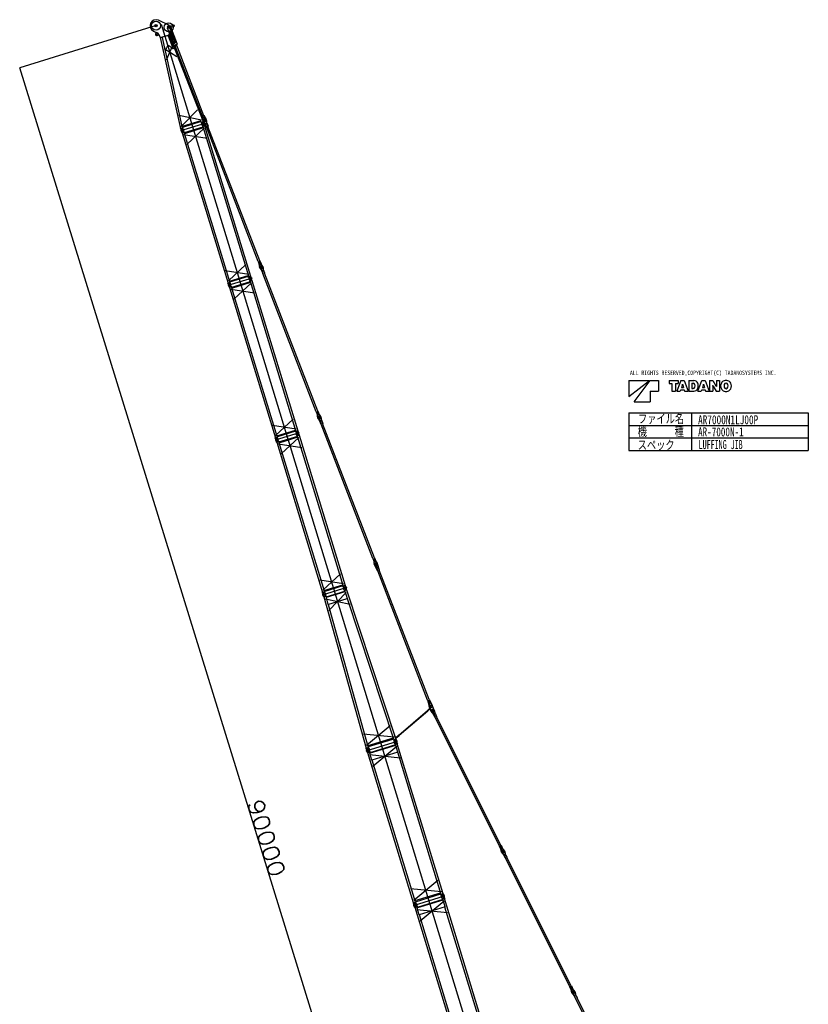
# Model space of a CAD drawing. Extents: x -28247 to 39585, y 18473 to 123068.
# Tile 5 of 5: x -5005 to 38894, y 68287 to 123068. Entities that reach past the tile are written whole.
import ezdxf

# ---------------------------------------------------------------- set-up
doc = ezdxf.new("R2010")
doc.units = 0
doc.layers.get('0').update_dxf_attribs({"linetype": 'CONTINUOUS'})
doc.layers.get('DEFPOINTS').update_dxf_attribs({"linetype": 'CONTINUOUS'})
doc.styles.add('MX_DIMTXSTY_2', font='txt.shx', dxfattribs={"width": 1.15, "bigfont": 'extfont.shx'})
doc.styles.add('MX_NOTE_STANDARD', font='txt.shx', dxfattribs={"bigfont": 'extfont.shx'})
doc.dimstyles.new('MXDIMSTYLE', dxfattribs={"dimtxt": 2.8, "dimasz": 2.5, "dimexe": 1, "dimexo": 0.5, "dimgap": 0.5, "dimtad": 1, "dimdsep": 46, "dimtxsty": 'MX_NOTE_STANDARD', "dimblk1": 'OPEN30', "dimblk2": 'OPEN30', "dimsah": 1, "dimcen": 2.5, "dimadec": 0, "dimazin": 0, "dimtfac": 1, "dimtmove": 0, "dimatfit": 3, "dimldrblk": 'OPEN30', "dimfxl": 1, "dimtzin": 0, "dimarcsym": 0})

# ---------------------------------------------------------------- blocks, each defined once
blk = doc.blocks.new('_OPEN30')
at = {"color": 0, "linetype": 'ByBlock', "lineweight": -2}
for p, q in [((-1, 0.267949), (0, 0)), ((0, 0), (-1, -0.267949)), ((0, 0), (-1, 0))]:
    blk.add_line(p, q, dxfattribs=at)
blk = doc.blocks.new('*D1')
at = {"color": 7, "linetype": 'CONTINUOUS'}
for p, q in [((2583.676879, 122738.175797), (-5004.73171, 120390.461091)), ((21596.609094, 34411.573082), (-5003.776386, 120390.756651)), ((29184.062359, 36758.992228), (21595.65377, 34411.277522))]:
    blk.add_line(p, q, dxfattribs=at)
at = {"layer": 'DEFPOINTS', "color": 0, "linetype": 'CONTINUOUS'}
for p in [(2584.154541, 122738.323577), (-5003.776386, 120390.756651), (29184.540021, 36759.140008)]:
    blk.add_point(p, dxfattribs=at)
at = {"color": 7, "linetype": 'CONTINUOUS', "xscale": 2.77, "yscale": 2.77, "zscale": 2.77}
for p, rotation in [((-5003.776386, 120390.756651), 107.19111), ((21596.609094, 34411.573082), 287.19111)]:
    blk.add_blockref('_OPEN30', p, dxfattribs=dict(at, rotation=rotation))
at = {"color": 7, "linetype": 'CONTINUOUS', "insert": (8726.790343, 77534.313203), "char_height": 900, "attachment_point": 5, "rotation": 287.1911234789, "style": 'MX_DIMTXSTY_2'}
blk.add_mtext('\\A1;90000', dxfattribs=at)

msp = doc.modelspace()

# ---------------------------------------------------------------- linework, layer by layer
at = {"color": 30, "linetype": 'CONTINUOUS'}
for p, q in [((3343.827681, 122750.369219), (2722.74804, 123037.811299)), ((2870.967654, 122825.95655), (7298.738628, 108343.538717)), ((3394.415517, 122706.325275), (3565.115746, 122758.51418)), ((2445.561344, 122438.835947), (2652.02564, 122343.264812)), ((2586.858633, 122373.429712), (2560.802142, 122260.622191)), ((2644.796831, 122192.817307), (2750.967356, 122242.646229)), ((2827.028282, 122080.739834), (2749.095431, 122246.716793)), ((2827.066291, 122080.615515), (3324.344269, 122232.650418)), ((2829.700587, 122071.999218), (3326.978566, 122224.034122)), ((3204.84918, 122607.235265), (3579.591681, 121637.097336)), ((3212.030848, 122188.890669), (3251.783413, 122169.684061)), ((3220.828844, 122191.580517), (3224.188105, 122182.987185)), ((3251.786337, 122169.674499), (3533.116244, 121453.002436)), ((3318.198022, 122221.293993), (5210.531392, 117399.929321)), ((3324.344269, 122232.650418), (3326.978566, 122224.034122)), ((3324.347193, 122232.640856), (3410.493148, 122615.089306)), ((3332.892486, 122442.267437), (3585.123016, 121789.289983)), ((3382.085889, 122675.697826), (3756.82839, 121705.559897)), ((3398.190231, 122467.490489), (3650.420761, 121814.513036)), ((3413.416957, 122644.175092), (3584.117186, 122696.363996)), ((2827.066291, 122080.615515), (2829.700587, 122071.999218)), ((3965.519468, 117019.28655), (2838.229142, 122074.551074)), ((2944.648304, 122107.14267), (2922.339676, 122068.951375)), ((2922.339676, 122068.951375), (3089.965061, 121317.515947)), ((2937.775115, 122095.420928), (2935.754679, 122104.423585)), ((3756.82839, 121705.559897), (3579.591681, 121637.097336)), ((3667.358862, 121520.892083), (3600.236283, 121645.071881)), ((3645.04269, 121619.473436), (3618.462802, 121609.206223)), ((3716.055417, 121673.168354), (3631.550568, 121640.526028)), ((3631.550568, 121640.526028), (3633.172049, 121636.328316)), ((3717.676899, 121668.970642), (3633.172049, 121636.328316)), ((3637.836103, 121638.129935), (3645.04269, 121619.473436)), ((3645.04261, 121619.473479), (3677.106661, 121524.657529)), ((3713.012846, 121667.169022), (3720.219432, 121648.512524)), ((3716.055417, 121673.168354), (3717.676899, 121668.970642)), ((3746.79932, 121658.779738), (3720.219432, 121648.512524)), ((3720.219619, 121648.512135), (3760.221485, 121556.762908)), ((3769.969419, 121560.528262), (3736.182276, 121697.584766)), ((3739.9434, 121008.061251), (3028.583873, 121455.007491)), ((3089.965061, 121317.515947), (3104.309618, 121321.901569)), ((3104.309618, 121321.901569), (3178.811216, 121541.666868)), ((4062.966827, 117049.079544), (3107.798498, 121332.3866)), ((3167.213052, 120832.957974), (3507.118296, 121601.311848)), ((3518.676057, 121448.587576), (3334.114954, 121589.148538)), ((3533.116244, 121453.002436), (3518.676057, 121448.587576)), ((3677.106747, 121524.657855), (5150.854581, 117709.401597)), ((3769.969316, 121560.528581), (3760.221241, 121556.763118)), ((3760.221241, 121556.763118), (5233.968546, 117741.508226)), ((3991.760395, 117134.911088), (4898.130097, 118056.793516)), ((5124.11973, 117481.112106), (3857.222643, 117738.4479)), ((5309.53585, 117297.395389), (3952.158229, 116882.398576)), ((5084.320478, 117443.010931), (4046.061437, 117125.579595)), ((5102.259479, 117397.674828), (4056.636898, 117077.992205)), ((5099.695782, 117366.04308), (5224.015276, 117404.051806)), ((5109.051775, 117335.441358), (5099.695782, 117366.04308)), ((5109.051775, 117335.441358), (5233.37127, 117373.450085)), ((5113.833294, 117336.903233), (5124.565963, 117253.914922)), ((5150.853701, 117709.403874), (5141.105626, 117705.638412)), ((5141.105796, 117705.6384), (5205.919484, 117442.723672)), ((5190.855493, 117617.654548), (5150.853529, 117709.404)), ((5190.855509, 117617.654469), (5164.275621, 117607.387254)), ((5198.062097, 117598.99797), (5190.855509, 117617.654469)), ((5277.902892, 117629.838676), (5193.398043, 117597.196351)), ((5195.019524, 117592.998639), (5193.398043, 117597.196351)), ((5279.524374, 117625.640965), (5195.019524, 117592.998639)), ((5209.346479, 117431.807381), (5221.239296, 117401.019103)), ((5233.37127, 117373.450085), (5224.015276, 117404.051806)), ((5228.589751, 117371.98821), (5266.003296, 117297.157156)), ((5243.716269, 117745.274599), (5233.968195, 117741.509137)), ((5266.03215, 117646.693616), (5233.968254, 117741.509103)), ((5243.716061, 117745.274673), (5372.477025, 117507.061082)), ((5278.668315, 117404.984239), (5260.651853, 117451.625488)), ((5292.61214, 117656.96077), (5266.032252, 117646.693557)), ((5273.238838, 117628.037057), (5266.032252, 117646.693557)), ((5284.140966, 117190.290487), (5273.312666, 117273.249561)), ((5279.524374, 117625.640965), (5277.902892, 117629.838676)), ((5302.168378, 117288.6422), (5375.317168, 117099.273664)), ((5320.158775, 117292.369625), (5388.954616, 117318.943906)), ((5356.191698, 117199.087128), (5320.158775, 117292.369625)), ((5343.966063, 117430.207285), (5325.949601, 117476.848534)), ((5377.254974, 117496.666642), (5389.147791, 117465.878364)), ((5424.98754, 117225.661409), (5388.954616, 117318.943906)), ((5395.81425, 117433.039502), (5398.112667, 117361.117278)), ((5404.779125, 117328.278416), (5477.927915, 117138.909879)), ((5424.98754, 117225.661409), (5441.894992, 117232.192376)), ((3952.131215, 117015.193302), (4076.45071, 117053.202028)), ((3961.487209, 116984.591581), (3952.131215, 117015.193302)), ((3961.487209, 116984.591581), (4085.806704, 117022.600307)), ((3966.268728, 116986.053455), (3977.001397, 116903.065144)), ((4021.819942, 116804.355732), (3984.310767, 116879.157548)), ((4141.357919, 116840.902584), (4017.038424, 116802.893858)), ((4017.038424, 116802.893858), (4026.394418, 116772.292136)), ((4150.713912, 116810.300862), (4026.394418, 116772.292136)), ((4039.973932, 116776.443859), (6597.084062, 108412.610778)), ((4085.806704, 117022.600307), (4076.45071, 117053.202028)), ((4081.025185, 117021.138432), (4118.43873, 116946.307379)), ((4136.5764, 116839.44071), (4125.748101, 116922.399784)), ((4137.134398, 116806.149139), (6694.244528, 108442.31606)), ((4141.357919, 116840.902584), (4150.713912, 116810.300862)), ((5197.771617, 117093.823003), (4147.367517, 116772.678506)), ((5211.981033, 117047.346638), (4161.576933, 116726.202141)), ((4292.661024, 116123.700812), (5270.589723, 117029.398058)), ((5169.384509, 117155.20551), (5131.875334, 117230.007326)), ((5288.922485, 117191.752361), (5164.60299, 117153.743636)), ((5164.60299, 117153.743636), (5173.958984, 117123.141913)), ((5298.278479, 117161.150639), (5173.958984, 117123.141913)), ((5187.538498, 117127.293636), (7744.648628, 108763.460556)), ((5284.698965, 117156.998917), (7841.809095, 108793.165838)), ((5288.922485, 117191.752361), (5298.278479, 117161.150639)), ((5339.284245, 117192.556161), (5356.191698, 117199.087128)), ((5385.065259, 117103.038866), (5356.191807, 117199.086747)), ((5375.317168, 117099.273664), (5385.065315, 117103.039153)), ((8274.905733, 109621.782873), (5385.065315, 117103.039153)), ((5424.987179, 117225.661609), (5468.179571, 117135.144551)), ((5468.179769, 117135.14439), (5477.927915, 117138.909879)), ((8358.020188, 109653.888111), (5468.179769, 117135.14439)), ((4123.025156, 116678.548281), (5440.22559, 116474.55059)), ((8265.157587, 109618.017385), (8291.743155, 109628.286789)), ((8265.157587, 109618.017385), (8334.702536, 109437.978521)), ((8291.743155, 109628.286789), (8360.205709, 109451.050044)), ((8341.182766, 109647.384194), (8367.768333, 109657.653599)), ((8341.182766, 109647.384194), (8409.645319, 109470.14745)), ((8367.768333, 109657.653599), (8437.313283, 109477.614736)), ((7758.728633, 108891.157046), (6441.557436, 109095.059105)), ((7589.122003, 109445.908883), (6611.164067, 108540.307268)), ((8343.668408, 109333.215951), (8341.369928, 109405.140159)), ((8362.227235, 109269.588872), (8350.333555, 109300.379382)), ((8357.683405, 109457.579819), (8407.123014, 109476.677224)), ((8360.205709, 109451.050044), (8409.645319, 109470.14745)), ((8362.262294, 109269.583305), (8374.155138, 109238.795039)), ((8391.295689, 109210.002087), (8437.943767, 109155.211159)), ((8431.584153, 109242.760226), (8413.56765, 109289.401458)), ((8501.102097, 109394.029031), (8454.45278, 109448.821512)), ((8455.084319, 109126.418208), (8528.233278, 108937.049737)), ((8473.074714, 109130.14565), (8541.870532, 109156.719991)), ((8509.107719, 109036.863184), (8473.074714, 109130.14565)), ((8496.881879, 109267.98333), (8478.865376, 109314.624564)), ((8492.200273, 109030.332202), (8509.107719, 109036.863184)), ((8537.981367, 108940.814948), (8509.10783, 109036.862803)), ((8530.13573, 109334.448133), (8518.242051, 109365.238644)), ((8530.170732, 109334.442717), (8542.063575, 109303.654449)), ((8577.903537, 109063.437526), (8541.870532, 109156.719991)), ((8548.730064, 109270.815594), (8551.028544, 109198.893371)), ((8557.695031, 109166.054515), (8630.84399, 108976.686043)), ((8577.903176, 109063.437726), (8621.09565, 108972.920707)), ((8577.903537, 109063.437526), (8594.810984, 109069.968508)), ((7940.909182, 108690.661142), (6582.957779, 108275.488905)), ((7941.399015, 108690.76931), (6583.998338, 108275.847917)), ((6669.801994, 108522.263058), (7720.206094, 108843.407554)), ((6684.01141, 108475.786693), (7734.415509, 108796.931189)), ((7829.623471, 108487.203134), (6779.20153, 108166.117001)), ((7226.654934, 108581.041201), (9930.104298, 99736.802128)), ((7855.388608, 108797.31756), (7731.069114, 108759.308834)), ((7740.425107, 108728.707112), (7731.069114, 108759.308834)), ((7864.744603, 108766.715838), (7740.425107, 108728.707112)), ((7745.206627, 108730.168987), (7755.939296, 108647.180675)), ((7801.239774, 108548.587218), (7763.734755, 108623.391119)), ((7920.779781, 108585.127428), (7796.458174, 108547.12561)), ((7796.458174, 108547.12561), (7805.812468, 108516.523368)), ((7930.134074, 108554.525187), (7805.812468, 108516.523368)), ((7819.392213, 108520.674336), (10376.037629, 100156.699192)), ((7864.744603, 108766.715838), (7855.388608, 108797.31756)), ((7859.963083, 108765.253965), (7897.376628, 108690.42291)), ((7915.99818, 108583.66582), (7905.17449, 108666.625495)), ((7916.55433, 108550.374219), (10473.199746, 100186.399074)), ((7920.779781, 108585.127428), (7930.134074, 108554.525187)), ((8528.233278, 108937.049737), (8537.981421, 108940.815234)), ((11507.132117, 101254.259812), (8537.981421, 108940.815234)), ((8621.095848, 108972.920546), (8630.84399, 108976.686043)), ((11590.246542, 101286.365123), (8621.095848, 108972.920546)), ((6707.824042, 108446.467783), (6583.504547, 108408.459056)), ((6592.860542, 108377.857334), (6583.504547, 108408.459056)), ((6717.180036, 108415.86606), (6592.860542, 108377.857334)), ((6597.642061, 108379.319209), (6608.374729, 108296.330897)), ((6653.655716, 108197.801202), (6616.150697, 108272.605102)), ((6773.195722, 108234.341412), (6648.874116, 108196.339593)), ((6648.874116, 108196.339593), (6658.22841, 108165.737352)), ((6782.550016, 108203.73917), (6658.22841, 108165.737352)), ((6671.808154, 108169.88832), (9228.45357, 99805.913175)), ((6717.180036, 108415.86606), (6707.824042, 108446.467783)), ((6712.398517, 108414.404187), (6749.812063, 108339.573132)), ((6754.853939, 108071.988127), (8072.043036, 107867.917252)), ((6768.414122, 108232.879804), (6757.590432, 108315.839479)), ((6768.970271, 108199.588202), (9325.615687, 99835.613058)), ((6773.195722, 108234.341412), (6782.550016, 108203.73917)), ((7843.830305, 108440.72598), (6793.408364, 108119.639846)), ((6924.458978, 107517.131235), (7902.437997, 108422.774144)), ((10220.548922, 100839.156159), (9242.540671, 99933.608882)), ((11497.311784, 101250.466428), (11523.897343, 101260.735858)), ((11497.311784, 101250.466428), (11566.856892, 101070.427627)), ((11523.897343, 101260.735858), (11592.360053, 101083.499174)), ((11573.336936, 101279.833306), (11599.922495, 101290.102735)), ((11573.336936, 101279.833306), (11641.799647, 101102.596623)), ((11575.822857, 100965.665066), (11573.524313, 101037.58927)), ((11594.381742, 100902.038002), (11582.488035, 100932.828503)), ((11589.837743, 101090.028946), (11639.277336, 101109.126396)), ((11592.360053, 101083.499174), (11641.799647, 101102.596623)), ((11594.416771, 100902.032511), (11606.309615, 100871.244245)), ((11599.922495, 101290.102735), (11669.467603, 101110.063933)), ((11623.450166, 100842.451293), (11670.098244, 100787.660365)), ((11663.669978, 100875.216861), (11645.653475, 100921.858093)), ((11663.73863, 100875.209432), (11645.722127, 100921.850664)), ((11733.256492, 101026.478286), (11686.607128, 101081.270725)), ((11728.967703, 100900.439965), (11710.951201, 100947.081197)), ((11729.036355, 100900.432536), (11711.019853, 100947.073769)), ((11762.290179, 100966.897412), (11750.396472, 100997.687914)), ((11762.325209, 100966.891922), (11774.218052, 100936.103655)), ((11780.884541, 100903.264799), (11783.183021, 100831.342576)), ((11789.849508, 100798.50372), (11862.998467, 100609.135249)), ((10390.124729, 100284.394899), (9072.964864, 100488.370143)), ((11687.238796, 100758.867414), (11760.387755, 100569.498942)), ((11705.229191, 100762.594855), (11774.025009, 100789.169197)), ((11741.262196, 100669.31239), (11705.229191, 100762.594855)), ((11724.354749, 100662.781407), (11741.262196, 100669.31239)), ((11770.135844, 100573.264153), (11741.262307, 100669.312009)), ((11760.387755, 100569.498942), (11770.135898, 100573.26444)), ((14659.982967, 93092.010728), (11770.135898, 100573.26444)), ((11810.058014, 100695.886732), (11774.025009, 100789.169197)), ((11810.057653, 100695.886931), (11853.250127, 100605.369912)), ((11810.058014, 100695.886732), (11826.965461, 100702.417714)), ((11853.250324, 100605.369752), (11862.998467, 100609.135249)), ((14743.097393, 93124.11604), (11853.250324, 100605.369752)), ((10555.176009, 100078.656315), (9214.319669, 99668.792087)), ((9339.195432, 99839.764026), (9214.873826, 99801.762207)), ((9224.22812, 99771.159966), (9214.873826, 99801.762207)), ((9348.549726, 99809.161784), (9224.22812, 99771.159966)), ((9229.00972, 99772.621574), (9239.737778, 99689.632667)), ((9301.177595, 99915.561414), (10351.599536, 100236.647548)), ((9315.384429, 99869.08426), (10365.80637, 100190.170393)), ((9348.549726, 99809.161784), (9339.195432, 99839.764026)), ((9343.768126, 99807.700176), (9381.177513, 99732.867043)), ((9399.323064, 99625.972218), (9388.494765, 99708.931291)), ((10460.518282, 99880.35451), (9410.114182, 99559.210014)), ((10474.727698, 99833.878145), (9424.323598, 99512.733648)), ((9555.407688, 98910.23232), (10533.336387, 99815.929566)), ((29251.523242, 36540.050853), (9857.544531, 99974.159075)), ((10486.77949, 100190.550042), (10362.457884, 100152.548224)), ((10371.812178, 100121.945982), (10362.457884, 100152.548224)), ((10496.133784, 100159.947801), (10371.812178, 100121.945982)), ((10376.593778, 100123.407591), (10387.321836, 100040.418683)), ((10432.131174, 99941.737017), (10394.621999, 100016.538834)), ((10551.669149, 99978.283868), (10427.349655, 99940.275143)), ((10427.349655, 99940.275143), (10436.705648, 99909.673421)), ((10561.025144, 99947.682147), (10436.705648, 99909.673421)), ((10450.285163, 99913.825143), (13007.395292, 91549.992064)), ((10496.133784, 100159.947801), (10486.77949, 100190.550042)), ((10491.352184, 100158.486192), (10528.761571, 100083.65306)), ((10546.88763, 99976.821995), (10536.059331, 100059.781068)), ((10547.44563, 99943.530424), (13104.555759, 91579.697346)), ((10551.669149, 99978.283868), (10561.025144, 99947.682147)), ((9284.566607, 99590.887239), (9247.057432, 99665.689056)), ((9404.104584, 99627.434091), (9279.785089, 99589.425365)), ((9279.785089, 99589.425365), (9289.141083, 99558.823644)), ((9413.460577, 99596.832369), (9289.141083, 99558.823644)), ((9302.720597, 99562.975366), (11859.830726, 91199.142286)), ((9385.771821, 99465.079788), (10702.972255, 99261.082098)), ((9399.881064, 99592.680647), (11956.991193, 91228.847568)), ((9404.104584, 99627.434091), (9413.460577, 99596.832369)), ((14726.259976, 93117.612109), (14752.845536, 93127.881537)), ((14752.845536, 93127.881537), (14822.390644, 92947.842736)), ((14650.234824, 93088.245231), (14676.820383, 93098.51466)), ((14650.234824, 93088.245231), (14719.779932, 92908.206429)), ((14676.820383, 93098.51466), (14745.283094, 92921.277976)), ((14726.259976, 93117.612109), (14794.722687, 92940.375425)), ((14728.745898, 92803.443868), (14726.447354, 92875.368073)), ((14747.304782, 92739.816804), (14735.411075, 92770.607306)), ((14742.760784, 92927.807748), (14792.200376, 92946.905198)), ((14745.283094, 92921.277976), (14794.722687, 92940.375425)), ((14913.242027, 92407.285373), (14750.742635, 92731.967876)), ((14816.593018, 92712.995663), (14798.576516, 92759.636896)), ((14886.179532, 92864.257088), (14839.530169, 92919.049527)), ((14845.152031, 92606.106032), (14932.604343, 92639.886975)), ((14848.755332, 92596.777785), (14845.152031, 92606.106032)), ((14848.755332, 92596.777785), (14936.207644, 92630.558728)), ((14894.116584, 92507.098621), (14858.083579, 92600.381086)), ((14881.890743, 92738.218767), (14863.874241, 92784.86)), ((14915.213219, 92804.676214), (14903.319512, 92835.466716)), ((15015.852807, 92446.921706), (14917.887322, 92796.532266)), ((14962.912403, 92533.672962), (14926.879397, 92626.955427)), ((14936.207644, 92630.558728), (14932.604343, 92639.886975)), ((12851.868668, 92232.44039), (11873.910731, 91326.838776)), ((14867.758197, 92496.916943), (14894.116584, 92507.098621)), ((14922.990232, 92411.050385), (14894.116695, 92507.09824)), ((14913.242144, 92407.285173), (14922.990287, 92411.05067)), ((17704.738338, 85209.644355), (14922.990287, 92411.05067)), ((14962.912042, 92533.673163), (15006.104516, 92443.156143)), ((14962.912403, 92533.672962), (14989.270791, 92543.85464)), ((15006.104713, 92443.155982), (15015.852856, 92446.92148)), ((17787.852764, 85241.749667), (15006.104713, 92443.155982)), ((13021.475297, 91677.688554), (11704.304102, 91881.590614)), ((11932.548658, 91308.794566), (12982.952758, 91629.939062)), ((11946.758074, 91262.318201), (12997.162174, 91583.462696)), ((13118.135273, 91583.849067), (12993.815778, 91545.840342)), ((13003.171773, 91515.23862), (12993.815778, 91545.840342)), ((13127.491267, 91553.247346), (13003.171773, 91515.23862)), ((13007.953292, 91516.700494), (13018.685961, 91433.712182)), ((13127.491267, 91553.247346), (13118.135273, 91583.849067)), ((13122.709748, 91551.785472), (13160.123293, 91476.954418)), ((13199.830632, 91476.023151), (11825.622064, 91055.880542)), ((11970.570707, 91232.99929), (11846.251212, 91194.990564)), ((11855.607206, 91164.388842), (11846.251212, 91194.990564)), ((11979.926701, 91202.397568), (11855.607206, 91164.388842)), ((11860.388725, 91165.850716), (11871.121394, 91082.862404)), ((11915.939941, 90984.152993), (11878.430764, 91058.95481)), ((11911.158421, 90982.691119), (12035.477916, 91020.699845)), ((11911.158421, 90982.691119), (11920.514415, 90952.089397)), ((11920.514415, 90952.089397), (12044.83391, 90990.098123)), ((11927.973584, 90954.369921), (14290.899205, 82541.624916)), ((11979.926701, 91202.397568), (11970.570707, 91232.99929)), ((11975.145182, 91200.935694), (12012.558727, 91126.10464)), ((12030.696397, 91019.237971), (12019.868097, 91102.197045)), ((12035.477916, 91020.699845), (12044.83391, 90990.098123)), ((12037.37474, 90987.8176), (12055.082917, 90924.425009)), ((12046.608916, 90954.87811), (13086.302413, 91272.748008)), ((13094.55835, 91243.692209), (12056.012417, 90926.17316)), ((12200.439898, 90195.889501), (13168.703056, 91205.710602)), ((13063.504506, 91335.00277), (13025.995331, 91409.804588)), ((13058.722987, 91333.540897), (13183.042481, 91371.549623)), ((13068.078982, 91302.939175), (13058.722987, 91333.540897)), ((13068.078982, 91302.939175), (13192.398476, 91340.947901)), ((13075.538151, 91305.219699), (13096.21087, 91242.733471)), ((13094.55835, 91243.692209), (13107.324109, 91236.824502)), ((13107.324109, 91236.824502), (13229.773679, 90866.755045)), ((13178.260963, 91370.087749), (13167.432663, 91453.046822)), ((13192.398476, 91340.947901), (13183.042481, 91371.549623)), ((13184.843676, 91338.63814), (15930.290818, 83042.843061)), ((12015.783189, 90853.223525), (13383.196444, 90557.498672)), ((12056.012417, 90926.17316), (12049.269579, 90913.341008)), ((12049.269579, 90913.341008), (12154.60131, 90538.038041)), ((12154.60131, 90538.038041), (13229.773679, 90866.755045)), ((12162.921153, 90540.581702), (14400.300361, 82575.072595)), ((13221.453835, 90864.211384), (15820.985293, 83009.42462)), ((17694.990194, 85205.878857), (17721.575754, 85216.148287)), ((17694.990458, 85205.87823), (17789.28692, 84865.831682)), ((17721.575754, 85216.148287), (17793.641766, 85029.583357)), ((17771.015347, 85235.245736), (17797.600906, 85245.515164)), ((17771.015347, 85235.245736), (17843.081358, 85048.680805)), ((17823.074525, 84996.041584), (17774.221636, 84985.392919)), ((17774.221636, 84985.392919), (17779.545967, 84960.966475)), ((17828.398857, 84971.615139), (17779.545967, 84960.966475)), ((17791.119456, 85036.113129), (17840.559048, 85055.210578)), ((17793.641766, 85029.583357), (17843.081358, 85048.680805)), ((17797.601133, 85245.514522), (17956.387388, 84930.378992)), ((17823.074525, 84996.041584), (17828.398857, 84971.615139)), ((18073.105841, 84646.456819), (17959.285223, 84924.026322)), ((16102.283433, 83268.171338), (17694.263332, 84633.092215)), ((16113.999492, 83254.506275), (17705.979391, 84619.427152)), ((17808.328357, 84740.109103), (17689.707087, 84638.406407)), ((17710.535636, 84614.11296), (17689.707087, 84638.406407)), ((17829.156906, 84715.815656), (17710.535636, 84614.11296)), ((17827.266198, 84771.544965), (17791.067439, 84859.821338)), ((17818.337804, 84706.539648), (17797.509255, 84730.833095)), ((17906.56414, 84578.164447), (17849.271516, 84717.881534)), ((17909.376237, 84572.047565), (17924.140037, 84542.528294)), ((17943.938265, 84515.493822), (17995.580265, 84465.382017)), ((17980.932668, 84551.931032), (17958.566947, 84596.649858)), ((18015.378495, 84438.347546), (18106.185753, 84256.784251)), ((18043.539026, 84583.243041), (18021.173305, 84627.961868)), ((18032.933443, 84443.767133), (18098.893713, 84476.756571)), ((18077.664885, 84354.329478), (18032.933443, 84443.767133)), ((18070.364014, 84652.564161), (18085.127813, 84623.044891)), ((18094.883688, 84590.987824), (18104.004041, 84519.609199)), ((18143.625155, 84387.318918), (18098.893713, 84476.756571)), ((18113.759914, 84487.552132), (18204.567172, 84305.988838)), ((18143.624777, 84387.319082), (18195.220606, 84301.314483)), ((18143.625155, 84387.318918), (18159.835729, 84395.426491)), ((18061.454311, 84346.221904), (18077.664885, 84354.329478)), ((18115.53208, 84261.458457), (18077.665031, 84354.32911)), ((18106.185753, 84256.784251), (18115.532108, 84261.458747)), ((21702.993787, 77088.558924), (18115.532108, 84261.458747)), ((18195.220817, 84301.314342), (18204.567172, 84305.988838)), ((21782.682496, 77128.414519), (18195.220817, 84301.314342)), ((15833.952429, 83152.047982), (14130.15721, 83325.270327)), ((15625.338209, 83782.39835), (14309.699794, 82686.031764)), ((15983.851658, 83175.851705), (16097.727188, 83273.48553)), ((16097.727188, 83273.48553), (16118.555737, 83249.192084)), ((14285.434494, 82396.694254), (16017.778837, 82926.33123)), ((15789.928401, 83103.139344), (14373.546834, 82670.103005)), ((15808.955902, 83045.692288), (14389.896686, 82611.837301)), ((15450.724497, 82936.168682), (15452.040183, 82931.865315)), ((15810.271589, 83041.388921), (15452.040183, 82931.865315)), ((15945.017897, 83047.345633), (15806.353845, 83004.951285)), ((15815.680602, 82974.445194), (15806.353845, 83004.951285)), ((15954.344653, 83016.839542), (15815.680602, 82974.445194)), ((15819.917576, 82975.636012), (15831.334289, 82884.595864)), ((15881.316287, 82774.812214), (15839.842397, 82856.767423)), ((15877.10855, 82773.525765), (16015.772602, 82815.920112)), ((15877.10855, 82773.525765), (15886.464545, 82742.924043)), ((15886.464545, 82742.924043), (16025.128596, 82785.318391)), ((15896.273022, 83145.900325), (15939.109359, 83147.389669)), ((15919.106281, 82688.489063), (15901.095993, 82747.397378)), ((15921.267404, 83070.304816), (15956.037862, 83092.01968)), ((15944.237477, 83147.156478), (15978.970579, 83176.935709)), ((15954.344653, 83016.839542), (15945.017897, 83047.345633)), ((15950.041286, 83015.523855), (15991.515177, 82933.568645)), ((15968.342196, 83167.823219), (15994.377883, 83137.456411)), ((15970.273164, 83116.789671), (16005.006266, 83146.568901)), ((15978.970579, 83176.935709), (15979.621471, 83176.176539)), ((15979.752054, 82924.998989), (15980.402949, 82924.239821)), ((16011.469235, 82814.604426), (16000.023284, 82905.740205)), ((16004.355374, 83147.328071), (16005.006266, 83146.568901)), ((16004.680208, 83151.558258), (16118.555737, 83249.192084)), ((18561.634913, 74436.204445), (16010.401518, 82780.815819)), ((16015.772602, 82815.920112), (16025.128596, 82785.318391)), ((14414.931809, 82579.54593), (14276.267757, 82537.151582)), ((14285.594513, 82506.64549), (14276.267757, 82537.151582)), ((14424.258565, 82549.039838), (14285.594513, 82506.64549)), ((14289.80225, 82507.931939), (14301.248201, 82416.796161)), ((14351.230199, 82307.01251), (14309.756309, 82388.96772)), ((14347.022462, 82305.726061), (14485.686514, 82348.120409)), ((14347.022462, 82305.726061), (14356.378457, 82275.124339)), ((14356.378457, 82275.124339), (14495.042507, 82317.518687)), ((16922.2433, 73934.9863), (14371.009905, 82279.597674)), ((14424.258565, 82549.039838), (14414.931809, 82579.54593)), ((14419.955198, 82547.724152), (14461.429089, 82465.768942)), ((14462.111147, 82177.261689), (16187.240474, 82007.111124)), ((14481.383147, 82346.804723), (14469.937196, 82437.940501)), ((14498.325718, 82254.107801), (14480.31543, 82313.016115)), ((14485.686514, 82348.120409), (14495.042507, 82317.518687)), ((15909.867237, 82718.708263), (14489.086674, 82284.327)), ((14492.645166, 82243.273534), (14499.284456, 82255.76032)), ((14606.671344, 81870.31505), (14492.645166, 82243.273534)), ((15917.482999, 82689.35217), (14499.284456, 82255.76032)), ((16043.995963, 82309.754396), (14606.671344, 81870.31505)), ((14657.154386, 81539.311421), (15992.197235, 82645.061393)), ((15929.969786, 82682.71288), (15917.482999, 82689.35217)), ((16043.995963, 82309.754396), (15929.969786, 82682.71288)), ((18452.329388, 74402.786004), (16035.676119, 82307.210736)), ((17031.548825, 73968.404741), (14614.895556, 81872.829473)), ((21693.647432, 77083.884428), (21719.137217, 77096.632916)), ((21693.647432, 77083.884428), (21779.980863, 76911.266263)), ((21719.137217, 77096.632916), (21804.126959, 76926.701374)), ((21766.539065, 77120.340527), (21792.028852, 77133.089015)), ((21766.539065, 77120.340527), (21851.528805, 76950.408984)), ((21798.858223, 76807.82919), (21789.737619, 76879.209784)), ((21792.028852, 77133.089015), (21878.362282, 76960.47085)), ((21800.995757, 76932.96201), (21848.397604, 76956.66962)), ((21804.126959, 76926.701374), (21851.528805, 76950.408984)), ((21823.377446, 76746.25287), (21808.612575, 76775.774283)), ((21823.349277, 76746.263446), (21838.113076, 76716.744175)), ((21894.905708, 76726.146912), (21872.539986, 76770.865739)), ((21949.802936, 76883.322837), (21898.159514, 76933.436024)), ((21957.512065, 76757.458922), (21935.146344, 76802.177749)), ((21984.365222, 76826.769467), (21969.600351, 76856.290879)), ((21984.337053, 76826.780042), (21999.100852, 76797.260771)), ((22008.856727, 76765.203706), (22017.977081, 76693.82508)), ((21857.911305, 76689.709703), (21909.553303, 76639.597898)), ((21929.351534, 76612.563427), (22020.158792, 76431.000132)), ((21946.906482, 76617.983013), (22012.866752, 76650.972452)), ((21991.637924, 76528.54536), (21946.906482, 76617.983013)), ((21975.427349, 76520.437786), (21991.637924, 76528.54536)), ((22029.505119, 76435.674338), (21991.63807, 76528.544991)), ((22057.598194, 76561.534798), (22012.866752, 76650.972452)), ((22020.158792, 76431.000132), (22029.505147, 76435.674628)), ((22027.732953, 76661.768014), (22118.540211, 76480.204719)), ((25616.966826, 69262.774805), (22029.505147, 76435.674628)), ((22057.597816, 76561.534964), (22109.193644, 76475.530365)), ((22057.598194, 76561.534798), (22073.808769, 76569.642372)), ((22109.193856, 76475.530223), (22118.540211, 76480.204719)), ((25696.655535, 69302.630401), (22109.193856, 76475.530223)), ((18275.644538, 75176.328675), (16940.601689, 74070.578703)), ((18470.687777, 74538.378407), (16745.55845, 74708.528972)), ((17046.275904, 73972.907314), (16907.611852, 73930.512966)), ((16916.778589, 73790.055638), (18649.122932, 74319.692615)), ((17005.118142, 74054.854606), (18425.898705, 74489.235868)), ((17022.806818, 73996.998226), (18443.587382, 74431.379488)), ((17055.631897, 73942.305592), (17046.275904, 73972.907314)), ((18541.211332, 74112.069647), (17120.430769, 73677.688385)), ((18548.827094, 74082.713555), (17130.628551, 73649.121704)), ((17288.498481, 72932.672805), (18623.54133, 74038.422777)), ((18576.361992, 74440.707018), (18437.69794, 74398.312669)), ((18447.053935, 74367.710948), (18437.69794, 74398.312669)), ((18585.717986, 74410.105295), (18447.053935, 74367.710948)), ((18451.261671, 74368.997396), (18462.707622, 74277.861618)), ((18512.660382, 74168.173598), (18471.186492, 74250.128807)), ((18508.452645, 74166.887148), (18647.116697, 74209.281497)), ((18508.452645, 74166.887148), (18517.80864, 74136.285427)), ((18517.80864, 74136.285427), (18656.47269, 74178.679775)), ((18550.450376, 74081.850447), (18532.440088, 74140.758762)), ((18561.313881, 74076.074265), (18548.827094, 74082.713555)), ((18675.340058, 73703.115781), (18561.313881, 74076.074265)), ((18585.717986, 74410.105295), (18576.361992, 74440.707018)), ((18581.414619, 74408.789609), (18622.888509, 74326.834399)), ((18642.81333, 74207.96581), (18631.367379, 74299.101589)), ((21192.979008, 65829.565829), (18641.745613, 74174.177203)), ((18647.116697, 74209.281497), (18656.47269, 74178.679775)), ((16916.967846, 73899.911244), (16907.611852, 73930.512966)), ((17055.631897, 73942.305592), (16916.967846, 73899.911244)), ((16921.175583, 73901.197693), (16932.621534, 73810.061914)), ((16982.574294, 73700.373894), (16941.100404, 73782.329104)), ((16978.366557, 73699.087445), (17117.030609, 73741.481793)), ((16978.366557, 73699.087445), (16987.722552, 73668.485723)), ((16987.722552, 73668.485723), (17126.386602, 73710.880071)), ((19553.587395, 65328.347684), (17002.353999, 73672.959058)), ((17051.328531, 73940.989905), (17092.802421, 73859.034696)), ((17093.455242, 73570.623073), (18818.584569, 73400.472508)), ((17112.727242, 73740.166107), (17101.281291, 73831.301885)), ((17129.669813, 73647.469185), (17111.659525, 73706.377499)), ((17117.030609, 73741.481793), (17126.386602, 73710.880071)), ((17123.989261, 73636.634918), (17130.628551, 73649.121704)), ((17238.015439, 73263.676434), (17123.989261, 73636.634918)), ((18675.340058, 73703.115781), (17238.015439, 73263.676434)), ((21083.673483, 65796.147388), (18667.020214, 73700.57212)), ((19662.89292, 65361.766126), (17246.239651, 73266.190857)), ((25607.62047, 69258.100309), (25633.110256, 69270.848798)), ((25607.62047, 69258.100309), (25693.953902, 69085.482144)), ((25607.634907, 69258.106099), (25693.968339, 69085.487934)), ((25633.110256, 69270.848798), (25718.099997, 69100.917256)), ((25633.124693, 69270.854587), (25718.114434, 69100.923045)), ((25680.512104, 69294.556408), (25706.001889, 69307.304896)), ((25680.512104, 69294.556408), (25765.501844, 69124.624866)), ((25712.831262, 68982.045071), (25703.710658, 69053.425665)), ((25712.845699, 68982.050861), (25703.725096, 69053.431454)), ((25706.001889, 69307.304896), (25792.335321, 69134.686731)), ((25714.968796, 69107.177892), (25762.370643, 69130.885501)), ((25714.983233, 69107.183681), (25762.385081, 69130.891291)), ((25718.099997, 69100.917256), (25765.501844, 69124.624866)), ((25718.114434, 69100.923045), (25765.516281, 69124.630656)), ((25863.775975, 69057.538719), (25812.132552, 69107.651906)), ((25863.790412, 69057.544508), (25812.14699, 69107.657695)), ((25898.338261, 69000.985348), (25883.57339, 69030.506761)), ((25898.352698, 69000.991138), (25883.587827, 69030.51255)), ((25737.350485, 68920.468752), (25722.585614, 68949.990165)), ((25737.364922, 68920.474541), (25722.600051, 68949.995954)), ((25737.336047, 68920.462962), (25752.099846, 68890.943693)), ((25737.350485, 68920.468752), (25752.114283, 68890.949482)), ((25771.912513, 68863.915009), (25823.554511, 68813.803205)), ((25808.892478, 68900.346429), (25786.526756, 68945.065256)), ((25808.906915, 68900.352219), (25786.541193, 68945.071046)), ((25843.352742, 68786.768734), (25934.16, 68605.205438)), ((25871.498835, 68931.658439), (25849.133114, 68976.377265)), ((25871.513273, 68931.664228), (25849.147551, 68976.383055)), ((25860.90769, 68792.188319), (25926.867959, 68825.177759)), ((25905.639132, 68702.750666), (25860.90769, 68792.188319)), ((25889.428557, 68694.643092), (25905.639132, 68702.750666)), ((25898.323824, 69000.979559), (25913.087623, 68971.460288)), ((25898.338261, 69000.985348), (25913.10206, 68971.466078)), ((25943.506327, 68609.879644), (25905.639277, 68702.750297)), ((25922.843498, 68939.403223), (25931.963851, 68868.024597)), ((25922.857935, 68939.409012), (25931.978288, 68868.030387)), ((25971.599402, 68735.740104), (25926.867959, 68825.177759)), ((25934.16, 68605.205438), (25943.506354, 68609.879934)), ((25941.734161, 68835.97332), (26032.541419, 68654.410025)), ((29530.953596, 61436.974322), (25943.491917, 68609.874144)), ((25971.599023, 68735.740269), (26023.194852, 68649.735671)), ((25971.599402, 68735.740104), (25987.809976, 68743.847678)), ((29610.642306, 61476.829917), (26023.180627, 68649.729739)), ((26023.195064, 68649.735529), (26032.541419, 68654.410025))]:
    msp.add_line(p, q, dxfattribs=at)
at = {"color": 7, "linetype": 'CONTINUOUS'}
for p, q in [((28907.369761, 102986.114913), (28907.369761, 102104.114913)), ((28907.369761, 102104.114913), (30053.969761, 102986.114913)), ((28907.369761, 102986.114913), (30053.969761, 102986.114913)), ((29201.369761, 101810.114913), (30083.369761, 102986.114913)), ((30083.369761, 102986.114913), (30553.769761, 102986.114913)), ((30553.769761, 102986.114913), (30553.769761, 102398.114913)), ((31141.769761, 102986.114913), (31141.769761, 102826.514913)), ((31141.769761, 102986.114913), (31655.849761, 102986.114913)), ((31141.769761, 102826.514913), (31305.821761, 102826.514913)), ((31305.821761, 102826.514913), (31305.821761, 102398.114913)), ((31491.965761, 102826.514913), (31491.965761, 102398.114913)), ((31491.965761, 102826.514913), (31655.849761, 102826.514913)), ((31788.905761, 102986.114913), (31576.133761, 102398.114913)), ((31655.849761, 102986.114913), (31655.849761, 102826.514913)), ((31794.617761, 102483.794913), (31768.157761, 102398.114913)), ((31788.905761, 102986.114913), (31989.833761, 102986.114913)), ((31794.617761, 102483.794913), (31984.121761, 102483.794913)), ((31876.853761, 102750.410913), (31832.837761, 102607.862913)), ((31832.837761, 102607.862913), (31945.733761, 102607.862913)), ((31887.353761, 102797.030913), (31891.469761, 102797.030913)), ((31901.885761, 102750.410913), (31945.733761, 102607.862913)), ((31984.121761, 102483.794913), (32010.413761, 102398.114913)), ((31989.833761, 102986.114913), (32202.605761, 102398.114913)), ((32233.685761, 102986.114913), (32233.685761, 102398.114913)), ((32233.685761, 102986.114913), (32527.433761, 102986.114913)), ((32407.901761, 102841.298913), (32407.901761, 102545.786913)), ((32407.901761, 102841.298913), (32484.593761, 102841.298913)), ((32407.901761, 102545.786913), (32483.753761, 102545.786913)), ((32744.825761, 102398.114913), (32957.597761, 102986.114913)), ((32963.225761, 102483.794913), (32936.933761, 102398.114913)), ((32957.597761, 102986.114913), (33158.441761, 102986.114913)), ((32963.225761, 102483.794913), (33152.813761, 102483.794913)), ((33045.545761, 102750.410913), (33001.613761, 102607.862913)), ((33001.613761, 102607.862913), (33114.509761, 102607.862913)), ((33056.045761, 102797.030913), (33059.993761, 102797.030913)), ((33070.577761, 102750.410913), (33114.509761, 102607.862913)), ((33152.813761, 102483.794913), (33179.189761, 102398.114913)), ((33158.441761, 102986.114913), (33371.297761, 102398.114913)), ((33402.209761, 102986.114913), (33402.209761, 102398.114913)), ((33402.209761, 102986.114913), (33576.677761, 102986.114913)), ((33568.025761, 102723.110913), (33571.385761, 102723.110913)), ((33570.797761, 102678.842913), (33570.797761, 102398.114913)), ((33576.677761, 102986.114913), (33749.885761, 102704.294913)), ((33595.493761, 102679.850913), (33768.701761, 102398.114913)), ((33773.993761, 102661.034913), (33777.269761, 102661.034913)), ((33774.581761, 102986.114913), (33943.085761, 102986.114913)), ((33774.581761, 102986.114913), (33774.581761, 102705.386913)), ((33943.085761, 102986.114913), (33943.085761, 102398.114913)), ((30083.369761, 102398.114913), (30553.769761, 102398.114913)), ((30083.369761, 102398.114913), (30083.369761, 101810.114913)), ((31305.821761, 102398.114913), (31491.965761, 102398.114913)), ((31576.133761, 102398.114913), (31768.157761, 102398.114913)), ((32010.413761, 102398.114913), (32202.605761, 102398.114913)), ((32233.685761, 102398.114913), (32513.321761, 102398.114913)), ((32744.825761, 102398.114913), (32936.933761, 102398.114913)), ((33179.189761, 102398.114913), (33371.297761, 102398.114913)), ((33402.209761, 102398.114913), (33570.797761, 102398.114913)), ((33768.701761, 102398.114913), (33943.085761, 102398.114913)), ((29201.369761, 101810.114913), (30083.369761, 101810.114913)), ((28893.928356, 101195.764626), (28893.928356, 99095.764626)), ((28893.928356, 101195.764626), (38893.928356, 101195.764626)), ((32393.928356, 101195.764626), (32393.928356, 99095.764626)), ((38893.928356, 101195.764626), (38893.928356, 99095.764626)), ((28893.928356, 100495.764626), (38893.928356, 100495.764626)), ((28893.928356, 99795.764626), (38893.928356, 99795.764626)), ((28893.928356, 99095.764626), (38893.928356, 99095.764626))]:
    msp.add_line(p, q, dxfattribs=at)
at = {"color": 30, "linetype": 'CONTINUOUS'}
for centre, radius in [((2584.154691, 122738.323623), 250), ((2584.154691, 122738.323623), 60), ((3293.46461, 122641.476111), 250), ((2619.301184, 122247.136567), 22.5), ((3293.46461, 122641.476111), 60), ((3293.46461, 122641.476111), 35.25), ((3617.763929, 121801.924107), 34.999993), ((5198.98713, 117263.59686), 75), ((5198.98713, 117263.59686), 35), ((5293.303266, 117464.265565), 34.999993), ((4051.422564, 116912.747082), 75), ((4051.422564, 116912.747082), 35), ((8446.181483, 109302.018502), 34.999993), ((7830.360462, 108656.862614), 35), ((7830.848418, 108656.976924), 35), ((6682.795896, 108306.012836), 35), ((6683.26436, 108306.190907), 35), ((11678.33596, 100934.467707), 34.999993), ((9314.159482, 99699.310471), 35), ((10461.743541, 100050.096487), 35), ((14831.259, 92772.24651), 34.999993), ((13093.107127, 91443.394121), 75), ((11945.542561, 91092.544343), 75), ((11945.542561, 91092.544343), 35), ((13093.107127, 91443.394121), 35), ((17876.014371, 84889.880136), 34.999993), ((17838.290337, 84744.722058), 16.5), ((17989.83499, 84612.310633), 34.999993), ((15915.74122, 82895.134838), 40), ((15940.22469, 83117.405573), 15), ((14385.655132, 82427.335135), 40), ((21903.871334, 76786.511168), 34.999993), ((18547.085316, 74288.496222), 85), ((18547.085316, 74288.496222), 40), ((17016.999227, 73820.696519), 85), ((17016.999227, 73820.696519), 40), ((25817.844373, 68960.72705), 34.999993), ((25817.85881, 68960.73284), 34.999993)]:
    msp.add_circle(centre, radius, dxfattribs=at)
for centre, radius, start, end in [((2584.154691, 122738.323623), 330, 65.167186, 245.167186), ((3293.467534, 122641.466548), 89.999966, 40.968358, 183.624946), ((3293.46461, 122641.476111), 120, 347.301186, 64.875186), ((3574.617928, 122727.434306), 32.4976, 287.000186, 107.000186), ((2619.301184, 122247.136567), 60, 167.000186, 295.135646), ((2568.021484, 122161.763182), 200, 25.135586, 65.167186), ((3617.771889, 121801.901509), 34.999993, 201.120446, 21.12041), ((3273.531927, 121509.578686), 99.9999, 52.719186, 161.281186), ((5293.300727, 117464.237011), 89.999981, 21.120404, 201.120422), ((5293.303266, 117464.265565), 89.999966, 193.269389, 28.971466), ((5293.300727, 117464.237011), 34.999993, 21.120404, 201.120422), ((5311.317188, 117417.595763), 34.999993, 201.12044, 21.120404), ((5208.88588, 117252.609278), 99.999979, 21.120404, 40.410442), ((5295.865294, 117429.845442), 99.999979, 1.830365, 21.120404), ((5498.061622, 117364.311338), 99.999979, 181.830401, 201.12044), ((8241.420038, 109401.945598), 99.999979, 1.830365, 21.120404), ((8443.616053, 109336.412305), 99.999979, 181.830401, 201.12044), ((8446.216513, 109302.013011), 89.999981, 21.120454, 201.120472), ((8446.181483, 109302.018502), 89.999981, 201.12044, 21.120404), ((8467.437604, 109274.828045), 99.999979, 201.12049, 220.410528), ((8446.216513, 109302.013011), 34.999993, 21.120454, 201.120472), ((8464.233016, 109255.371779), 34.999993, 201.12049, 21.120454), ((8530.59578, 109513.647658), 99.999979, 201.12044, 220.410478), ((8361.801854, 109090.385203), 99.999979, 21.120454, 40.410492), ((8424.959554, 109329.205721), 99.999979, 21.120404, 40.410442), ((8448.78111, 109267.621444), 99.999979, 1.830415, 21.120454), ((8650.977496, 109202.08752), 99.999979, 181.830451, 201.12049), ((7830.848418, 108656.976924), 75, 7.399003, 206.595003), ((7830.360462, 108656.862614), 75, 187.402186, 26.598286), ((6683.26436, 108306.190907), 75, 7.399003, 206.595003), ((6682.795896, 108306.012836), 75, 187.402186, 26.598286), ((11473.574427, 101034.394621), 99.999979, 1.830415, 21.120454), ((11675.7705, 100968.861509), 99.999979, 181.830451, 201.12049), ((11678.370989, 100934.462216), 89.999981, 21.120454, 201.120472), ((11678.33596, 100934.467707), 89.999981, 201.12049, 21.120454), ((11699.59208, 100907.27725), 99.999979, 201.12049, 220.410528), ((11678.302338, 100934.469646), 34.999993, 21.120454, 201.120472), ((11678.370989, 100934.462216), 34.999993, 21.120454, 201.120472), ((11696.318841, 100887.828412), 34.999993, 201.12049, 21.120454), ((11696.387492, 100887.820984), 34.999993, 201.12049, 21.120454), ((11762.750069, 101146.096939), 99.999979, 201.12049, 220.410528), ((11657.114006, 100961.654908), 99.999979, 21.120454, 40.410492), ((11680.935587, 100900.070649), 99.999979, 1.830415, 21.120454), ((11883.131973, 100834.536726), 99.999979, 181.830451, 201.12049), ((11593.956331, 100722.834408), 99.999979, 21.120454, 40.410492), ((9314.169228, 99699.27859), 75, 7.402186, 206.598186), ((9314.159482, 99699.310471), 75, 187.399003, 26.595103), ((10461.733795, 100050.128368), 75, 7.402186, 206.598186), ((10461.743541, 100050.096487), 75, 187.399003, 26.595103), ((14626.497467, 92872.173423), 99.999979, 1.830415, 21.120454), ((14828.69354, 92806.640311), 99.999979, 181.830451, 201.12049), ((14831.225378, 92772.248448), 89.999981, 14.106614, 208.134312), ((14831.259, 92772.24651), 89.999981, 201.12049, 21.120454), ((14831.225378, 92772.248448), 34.999993, 21.120454, 201.120472), ((14849.241881, 92725.607215), 34.999993, 201.12049, 21.120454), ((14915.673109, 92983.875741), 99.999979, 201.12049, 220.410528), ((14810.037047, 92799.43371), 99.999979, 21.120454, 40.410492), ((17876.014371, 84889.880136), 89.999981, 195.498971, 27.079329), ((17806.37568, 84742.386613), 3, 310.608919, 4.185322), ((17838.290337, 84744.722058), 29, 257.032478, 184.185269), ((17831.109583, 84713.538146), 3, 77.03248, 130.608883), ((17989.870126, 84612.305863), 89.999981, 26.571498, 206.571517), ((17989.83499, 84612.310633), 89.999981, 202.296655, 22.296619), ((18013.57769, 84587.259736), 99.999979, 206.571534, 225.861573), ((17989.870126, 84612.305863), 34.999993, 26.571498, 206.571517), ((18012.235847, 84567.587035), 34.999993, 206.571534, 26.571498), ((17925.940841, 84393.616104), 99.999979, 26.571498, 45.861537), ((17995.690159, 84578.313448), 99.999979, 7.281459, 26.571498), ((18203.197568, 84532.283575), 99.999979, 187.281495, 206.571534), ((15915.74122, 82895.134838), 85, 7.157886, 206.842186), ((15915.74122, 82895.134838), 84.9999, 187.158186, 26.842386), ((15940.22469, 83117.405573), 30, 301.905086, 92.095186), ((15942.2848, 83149.433989), 3, 266.560319, 310.608919), ((15972.22584, 83114.51216), 3, 130.608883, 174.657483), ((15981.898982, 83178.129215), 3, 220.608865, 310.608902), ((16006.632884, 83149.280748), 3, 130.608883, 220.608865), ((14385.655132, 82427.335135), 85, 7.157886, 206.842186), ((14385.655132, 82427.335135), 84.9999, 187.158186, 26.842386), ((21690.543209, 76866.534821), 99.999979, 7.281459, 26.571498), ((21898.050229, 76820.505726), 99.999979, 187.281495, 206.571534), ((21903.843165, 76786.521744), 89.999981, 26.571498, 206.571517), ((21903.871334, 76786.511168), 89.999981, 206.571534, 26.571498), ((21927.550729, 76761.475618), 99.999979, 206.571534, 225.861573), ((21903.843165, 76786.521744), 34.999993, 26.571498, 206.571517), ((21967.799936, 77005.202292), 99.999979, 206.571534, 225.861573), ((21926.208886, 76741.802917), 34.999993, 206.571534, 26.571498), ((21880.162698, 76811.559437), 99.999979, 26.571498, 45.861537), ((21909.663198, 76752.529329), 99.999979, 7.281459, 26.571498), ((22117.170607, 76706.499457), 99.999979, 187.281495, 206.571534), ((21839.913881, 76567.831985), 99.999979, 26.571498, 45.861537), ((25604.516248, 69040.750701), 99.999979, 7.281459, 26.571498), ((25604.530685, 69040.756491), 99.999979, 7.281459, 26.571498), ((25817.829936, 68960.72126), 89.999981, 26.571498, 206.571517), ((25817.844373, 68960.72705), 89.999981, 26.571498, 206.571517), ((25881.772974, 69179.418173), 99.999979, 206.571534, 225.861573), ((25881.787411, 69179.423963), 99.999979, 206.571534, 225.861573), ((25794.135737, 68985.775319), 99.999979, 26.571498, 45.861537), ((25794.150174, 68985.781108), 99.999979, 26.571498, 45.861537), ((25812.023268, 68994.721607), 99.999979, 187.281495, 206.571534), ((25812.037705, 68994.727396), 99.999979, 187.281495, 206.571534), ((25817.844373, 68960.72705), 89.999981, 206.571534, 26.571498), ((25817.85881, 68960.73284), 89.999981, 206.571534, 26.571498), ((25841.5375, 68935.675134), 99.999979, 206.571534, 225.861573), ((25841.551937, 68935.680924), 99.999979, 206.571534, 225.861573), ((25817.829936, 68960.72126), 34.999993, 26.571498, 206.571517), ((25840.195656, 68916.002434), 34.999993, 206.571534, 26.571498), ((25840.210094, 68916.008223), 34.999993, 206.571534, 26.571498), ((25753.915089, 68742.037291), 99.999979, 26.571498, 45.861537), ((25823.649969, 68926.728846), 99.999979, 7.281459, 26.571498), ((25823.664406, 68926.734635), 99.999979, 7.281459, 26.571498), ((26031.171815, 68880.704763), 99.999979, 187.281495, 206.571534)]:
    msp.add_arc(centre, radius, start, end, dxfattribs=at)
at = {"color": 7, "linetype": 'CONTINUOUS'}
for centre, radius, start, end in [((34312.433761, 102644.822913), 354.59844, 72.7367, 107.323), ((31582.013761, 102841.298913), 308.47992, 342.867, 351.73902), ((32196.641761, 102841.298913), 308.47908, 188.261, 197.133), ((32483.753761, 102652.214913), 106.38012, 270, 340.276), ((32484.593761, 102737.810913), 103.42332, 22.2133, 90), ((32513.321761, 102649.274913), 251.1726, 270, 341.626), ((32527.433761, 102755.618913), 230.48928, 23.9328, 90), ((32372.453761, 102692.114913), 224.5782, 340.276, 22.213), ((32384.297761, 102692.114913), 387.1014, 341.626, 23.9327), ((32750.705761, 102841.298913), 308.47992, 342.867, 351.73902), ((33365.333761, 102841.298913), 308.47908, 188.261, 197.133), ((33192.461761, 102678.842913), 378.23772, 0, 6.7299), ((34093.697761, 102986.114913), 584.85168, 206.723, 211.578), ((33251.597761, 102398.114913), 584.84916, 26.7228, 31.5781), ((34152.917761, 102705.386913), 378.23772, 180, 186.73), ((34368.545761, 102692.114913), 354.59844, 152.861, 207.131), ((34284.377761, 102735.122913), 260.03964, 107.346, 153.043), ((34284.377761, 102649.022913), 260.03712, 206.967, 252.685), ((34500.005761, 102692.114913), 298.452, 165.132, 194.869), ((34312.433761, 102741.254913), 104.47248, 14.6894, 164.799), ((34312.433761, 102642.974913), 104.47332, 195.203, 345.311), ((34124.777761, 102692.114913), 298.452, 345.311, 14.6886), ((34340.489761, 102649.022913), 260.03964, 287.263, 332.938), ((34340.489761, 102735.122913), 260.03796, 27.0618, 72.7366), ((34256.237761, 102692.114913), 354.59844, 332.938, 27.062), ((34312.433761, 102739.322913), 354.59844, 252.699, 287.263)]:
    msp.add_arc(centre, radius, start, end, dxfattribs=at)
at = {"color": 20, "linetype": 'CONTINUOUS'}
for p in [(2584.154691, 122738.323623), (3293.46461, 122641.476111), (5293.303266, 117464.265565), (4625.204847, 117088.171971), (8446.181483, 109302.018502), (7256.578175, 108481.437738), (11678.33596, 100934.467707), (9887.951512, 99874.703478), (14831.225378, 92772.248448), (12519.324844, 91267.969232), (17838.290337, 84744.722058), (17876.014371, 84889.880136), (17989.83499, 84612.310633), (15940.189554, 83117.410344), (15150.698177, 82661.234986), (21903.871334, 76786.511168), (17782.042271, 74054.596371), (25817.85881, 68960.73284)]:
    msp.add_point(p, dxfattribs=at)

# ---------------------------------------------------------------- texts
at = {"color": 7, "linetype": 'CONTINUOUS', "attachment_point": 1}
for s, insert, char_height in [('\\W0.800000;\\A1;ALL RIGHTS RESERVED,COPYRIGHT(C) TADANOSYSTEMS INC.', (28963.195753, 103544.967941), 245), ('\\W0.733334;\\A1;ファイル名', (29413.945908, 101120.681026), 500), ('\\W0.757193;\\A1;AR7000N1LJ00P', (32756.914612, 101060.590695), 500), ('\\W0.733334;\\A1;機\u3000\u3000\u3000種', (29397.747908, 100408.361026), 500), ('\\W0.746332;\\A1;AR-7000N-1', (32756.00953, 100385.160695), 500), ('\\W0.733334;\\A1;スペック', (29397.747912, 99661.360608), 500), ('\\W0.655571;\\A1;LUFFING JIB', (32787.857341, 99679.700695), 500)]:
    msp.add_mtext(s, dxfattribs=dict(at, insert=insert, char_height=char_height))

# ---------------------------------------------------------------- dimensions: what is measured, and where the dimension line sits
at = {"color": 7, "linetype": 'CONTINUOUS'}
dim = msp.add_linear_dim(base=(-5003.776386, 120390.756651), p1=(29184.540021, 36759.140008), p2=(2584.154541, 122738.323577), angle=107.1911102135, text='\\A1;<>', dimstyle='MXDIMSTYLE', override={"dimtxt": 900, "dimasz": 2.77, "dimdec": 1, "dimtxsty": 'MX_DIMTXSTY_2', "dimtzin": 8}, dxfattribs=at)
dim.commit()
dim.dimension.update_dxf_attribs({"geometry": '*D1', "text_midpoint": (8296.416777, 77401.1635), "dimtype": 129})

doc.saveas('drawing.dxf')
